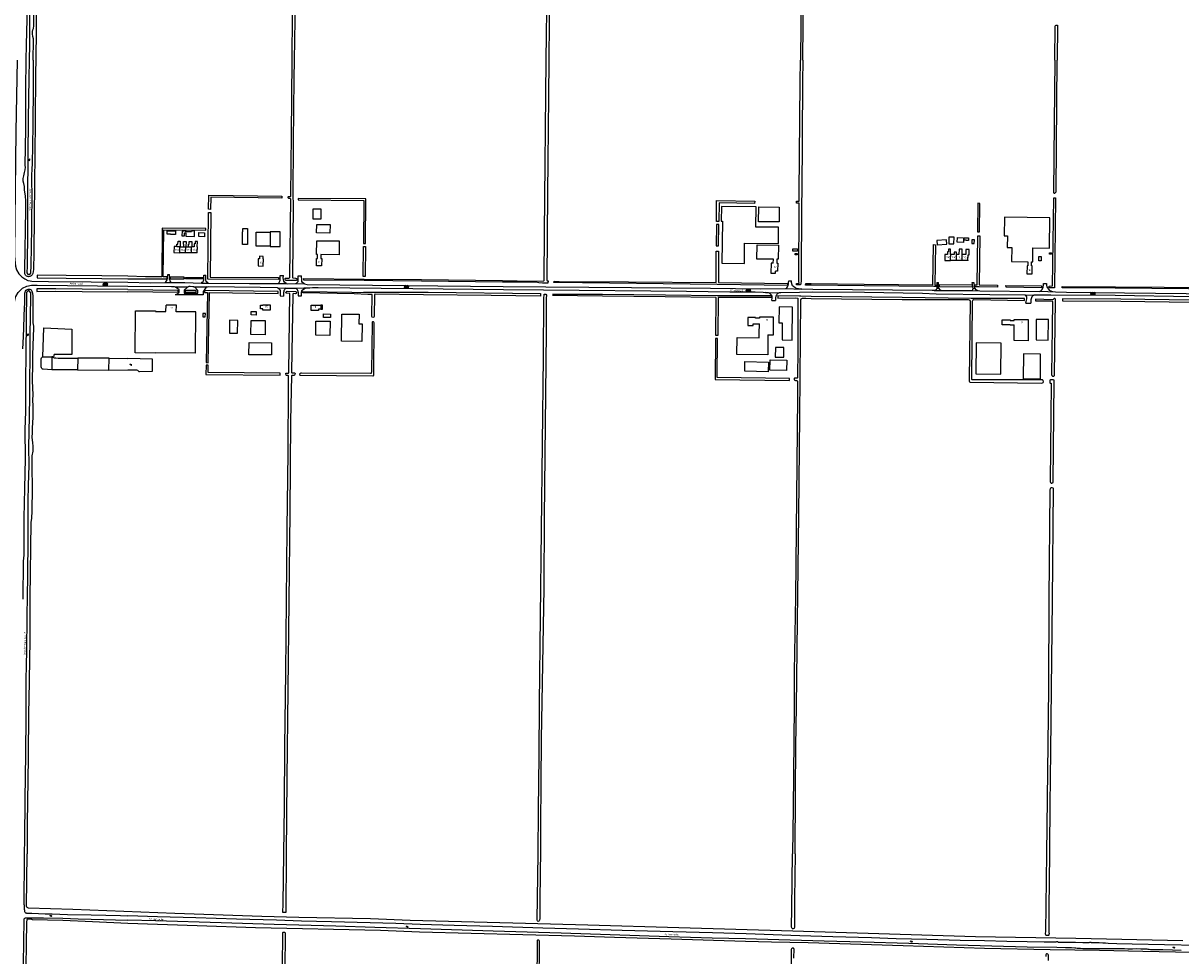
# Model space of a CAD drawing. Extents: x 168875 to 176000, y 513888 to 528000.
# Tile 72 of 106: x 169868 to 171326, y 523872 to 525047. Entities that reach past the tile are written whole.
import ezdxf

# ---------------------------------------------------------------- set-up
doc = ezdxf.new("R2010")
doc.units = 0
doc.header["$MEASUREMENT"] = 0
doc.linetypes.add('HIDDEN', pattern=[0.8, 0.5, -0.3])
doc.layers.get('0').update_dxf_attribs({"linetype": 'CONTINUOUS'})
for name, color, linetype in [('BIJGEBOUW', 12, 'CONTINUOUS'), ('DAKRAND', 10, 'CONTINUOUS'), ('HOOFDGEBOUW', 1, 'CONTINUOUS'), ('HUISNUMMER', 7, 'CONTINUOUS'), ('INSTEEK_SLOOT', 72, 'CONTINUOUS'), ('KANT_VERHARDING', 252, 'CONTINUOUS'), ('KANT_WATER', 140, 'CONTINUOUS'), ('OVERIGOPSTAL', 12, 'CONTINUOUS'), ('SEMANTIEK', 140, 'CONTINUOUS'), ('sluitlijn_verharding', 7, 'CONTINUOUS'), ('STRAATNAAM', 7, 'CONTINUOUS'), ('TUSSENMUUR', 12, 'HIDDEN'), ('WATERLOOPNAAM', 7, 'CONTINUOUS')]:
    doc.layers.add(name, color=color, linetype=linetype)
doc.styles.add('ISOCP', font='ISOCP.shx', dxfattribs={"height": 1.8})

# ---------------------------------------------------------------- blocks, each defined once
blk = doc.blocks.new('S05')
at = {"color": 0}
for p, q in [((0.1, 0.3), (0.4, 0.6)), ((0.1, -0.2), (0.4, 0.1)), ((0.4, 0.6), (0.7, 0.7)), ((0.4, 0.1), (0.7, 0.2)), ((0.7, 0.7), (1, 0.6)), ((0.7, 0.2), (1, 0.1)), ((1, 0.6), (1.3, 0.4)), ((1, 0.1), (1.4, -0.1)), ((1.3, 0.4), (1.7, 0.1)), ((1.7, 0.1), (2, 0)), ((2, 0), (2.3, 0.2)), ((2.3, 0.2), (2.6, 0.4)), ((1.4, -0.1), (1.7, -0.4)), ((1.7, -0.4), (2, -0.5)), ((2, -0.5), (2.3, -0.3)), ((2.3, -0.3), (2.6, -0.1))]:
    blk.add_line(p, q, dxfattribs=at)
blk = doc.blocks.new('S014')
at = {"color": 0}
for p, q in [((0, -0.8), (4.2, 1.7)), ((0, 0.6), (1.8, 1.7)), ((5.1, -1.5), (0, 1.4)), ((2.6, -1.5), (0, 0)), ((1.1, -1.5), (6.1, 1.4)), ((6.1, -0.8), (1.9, 1.7)), ((3.5, -1.5), (6.1, 0)), ((6.1, 0.7), (4.4, 1.7))]:
    blk.add_line(p, q, dxfattribs=at)

msp = doc.modelspace()

# ---------------------------------------------------------------- linework, layer by layer
at = {"layer": 'BIJGEBOUW'}
for points in [[(170818.91, 524769.048), (170819.13, 524789.398), (170790.732, 524789.705), (170791.005, 524814.953), (170747.288, 524815.426), (170747.089, 524797.097), (170748.389, 524797.083), (170747.815, 524744.016), (170776.094, 524743.71), (170776.373, 524769.509), (170818.91, 524769.048)], [(171139.394, 524763.487), (171160.331, 524763.209), (171160.891, 524801.245), (171103.694, 524802.09), (171103.406, 524778.594), (171107.418, 524778.535), (171107.202, 524763.956), (171112.705, 524763.876)], [(170089.205, 524777.595), (170089.27, 524782.674), (170096.35, 524782.583), (170096.284, 524777.504), (170089.205, 524777.595)], [(171033.644, 524768.678), (171039.994, 524768.602), (171040.093, 524776.901), (171033.744, 524776.977), (171033.644, 524768.678)], [(170812.566, 524744.213), (170809.666, 524744.247), (170809.516, 524731.608), (170815.466, 524731.538), (170815.496, 524734.055)], [(170269.408, 524680.098), (170290.915, 524679.737), (170290.774, 524667.638), (170294.914, 524667.589), (170294.656, 524645.541), (170269.008, 524645.84), (170269.408, 524680.098)], [(171110.884, 524666.361), (171115.835, 524666.326)], [(170805.768, 524653.869), (170805.471, 524628.571), (170766.724, 524629.026), (170766.975, 524650.424), (170794.838, 524650.097), (170794.901, 524655.442)]]:
    msp.add_lwpolyline(points, dxfattribs=at)
at = {"layer": 'DAKRAND'}
for points in [[(170243.2, 524812.4), (170232.6, 524812.4), (170232.6, 524800.1), (170243.2, 524800), (170243.2, 524812.4)], [(170820, 524814.9), (170819.8, 524796.1), (170794, 524796.4), (170794.2, 524815.2), (170820, 524814.9)], [(170060, 524785), (170059.9, 524780.3), (170053.5, 524780.3), (170053.5, 524780.6), (170049.2, 524780.7), (170049.2, 524785.1), (170060, 524785)], [(170083.8, 524784.9), (170080.2, 524784.9), (170080.1, 524783.6), (170073, 524783.7), (170073, 524785.2), (170070.9, 524785.2), (170070.9, 524784.7), (170068.1, 524784.7), (170068, 524778.5), (170071.3, 524778.5), (170071.3, 524782.2), (170073, 524782.2), (170072.9, 524778), (170083.7, 524777.8), (170083.8, 524784.9)], [(170150.6, 524787.7), (170150.5, 524783.7), (170150.3, 524767.6), (170144, 524767.7), (170144.3, 524783.8), (170144.6, 524783.8), (170144.7, 524787.7), (170150.6, 524787.7)], [(170179.098, 524765.445), (170179.096, 524765.065), (170191.6, 524765.1), (170191.7, 524783.5), (170179.198, 524783.589), (170179.196, 524783.284)], [(170254.5, 524792.7), (170254.3, 524782.1), (170237.5, 524782.3), (170237.6, 524792.9), (170254.5, 524792.7)], [(170061.586, 524765.021), (170061.7, 524768.2), (170062.9, 524768.2), (170063, 524771.7), (170065.9, 524771.7), (170065.9, 524764.966)], [(170070.285, 524764.91), (170070.4, 524767.9), (170070, 524768), (170070.1, 524771.5), (170073.1, 524771.5), (170072.995, 524764.875)], [(170076, 524764.836), (170076, 524768.1), (170077.2, 524768.1), (170077.2, 524771.5), (170080.3, 524771.4), (170080.193, 524764.783)], [(171031, 524768.1), (171030.6, 524773.4), (171018.4, 524772.6), (171018.7, 524767.2), (171031, 524768.1)], [(171058.3, 524776.1), (171058.2, 524772.8), (171055.3, 524772.9), (171055.3, 524773.1), (171052.9, 524773.1), (171052.9, 524776.2), (171058.3, 524776.1)], [(170843.1, 524762.4), (170843.1, 524759.1), (170837.1, 524759.2), (170837.1, 524762.4), (170843.1, 524762.4)], [(170161.2, 524683.3), (170161.2, 524678.8), (170155, 524678.9), (170155.1, 524683.3), (170161.2, 524683.3)], [(170242.838, 524686.32), (170242.837, 524686.209), (170245, 524686.2), (170245.1, 524691.2), (170242.876, 524691.2), (170242.876, 524691.14)], [(170255, 524680.1), (170254.9, 524675.7), (170246.3, 524675.8), (170246.3, 524680.2), (170255, 524680.1)], [(170836.6, 524688.8), (170819.9, 524689), (170819.7, 524669), (170823.8, 524668.9), (170823.5, 524647.6), (170836.1, 524647.4), (170836.6, 524688.8)], [(170138.4, 524672), (170128, 524672.2), (170127.8, 524656.2), (170138.1, 524656.1), (170138.4, 524672)], [(170825.9, 524638), (170815.3, 524638.1), (170815.1, 524625.7), (170825.8, 524625.6), (170825.9, 524638)], [(170829.5, 524622.1), (170829.3, 524609), (170808.1, 524609.3), (170808.4, 524622.4), (170829.5, 524622.1)], [(170806.5, 524619.5), (170806.2, 524607.3), (170776.5, 524608), (170776.8, 524620.3), (170806.5, 524619.5)]]:
    msp.add_lwpolyline(points, dxfattribs=at)
at = {"layer": 'HOOFDGEBOUW'}
for points in [[(170179.098, 524765.445), (170161.358, 524765.542), (170161.456, 524783.381), (170179.196, 524783.284)], [(170179.196, 524783.284), (170179.098, 524765.445)], [(170086.96, 524757.132), (170086.959, 524757.022), (170087.279, 524757.018), (170087.379, 524764.801), (170087.299, 524764.802), (170087.384, 524771.341), (170084.674, 524771.376), (170084.639, 524768.667), (170083.369, 524768.683), (170083.318, 524764.743), (170080.193, 524764.783)], [(170265.954, 524772.23), (170265.78, 524754.83), (170243.004, 524755.056), (170242.954, 524750.048), (170243.924, 524750.038), (170243.832, 524740.918), (170237.284, 524740.982), (170237.374, 524750.102), (170238.524, 524750.091), (170238.574, 524755.1), (170237.424, 524755.111), (170237.596, 524772.511), (170265.954, 524772.23)], [(170812.566, 524744.213), (170812.62, 524749.146), (170791.998, 524749.369), (170792.19, 524767.108), (170818.886, 524766.819), (170818.694, 524749.07), (170817.132, 524749.087), (170817.078, 524744.124), (170818.09, 524744.113), (170817.99, 524734.028), (170815.496, 524734.055)], [(170061.586, 524765.021), (170058.006, 524765.067), (170057.91, 524757.504), (170065.322, 524757.409)], [(170061.586, 524765.021), (170065.418, 524764.972)], [(170072.596, 524757.316), (170065.322, 524757.409)], [(170065.418, 524764.972), (170065.9, 524764.966)], [(170065.9, 524764.966), (170070.285, 524764.91)], [(170070.285, 524764.91), (170072.692, 524764.879)], [(170079.824, 524757.223), (170072.596, 524757.316)], [(170072.692, 524764.879), (170072.995, 524764.875)], [(170072.995, 524764.875), (170076, 524764.836)], [(170076, 524764.836), (170079.918, 524764.786)], [(170086.96, 524757.132), (170079.824, 524757.223)], [(170079.918, 524764.786), (170080.193, 524764.783)], [(170170.536, 524749.675), (170170.376, 524749.677), (170170.426, 524752.777), (170165.706, 524752.854), (170165.656, 524749.754), (170163.956, 524749.782), (170163.844, 524740.646), (170170.424, 524740.565), (170170.536, 524749.675)], [(171031.887, 524755.181), (171028.462, 524755.217), (171028.384, 524747.637), (171035.816, 524747.56)], [(171035.893, 524755.141), (171035.767, 524755.142), (171035.842, 524761.821), (171033.152, 524761.852), (171033.112, 524758.292), (171031.922, 524758.305), (171031.887, 524755.181)], [(171043.251, 524755.057), (171043.086, 524755.059), (171043.121, 524758.109), (171040.401, 524758.14), (171040.366, 524755.09), (171035.893, 524755.141)], [(171050.326, 524754.977), (171050.401, 524761.677), (171046.402, 524761.722), (171046.326, 524755.022), (171043.251, 524755.057)], [(171057.37, 524747.337), (171057.369, 524747.227), (171057.689, 524747.224), (171057.771, 524754.503), (171059.001, 524754.489), (171059.079, 524761.409), (171055.149, 524761.453), (171055.076, 524754.924), (171050.326, 524754.977)], [(171112.705, 524763.876), (171112.438, 524746.128), (171133.076, 524745.827), (171133, 524740.888), (171132.04, 524740.902), (171131.888, 524730.803), (171138.41, 524730.708), (171138.544, 524740.807), (171137.544, 524740.822), (171137.608, 524745.761), (171139.158, 524745.738), (171139.394, 524763.487)], [(171043.074, 524747.485), (171035.816, 524747.56)], [(171050.334, 524747.41), (171043.074, 524747.485)], [(171057.37, 524747.337), (171050.334, 524747.41)], [(170084.87, 524630.953), (170034.4, 524631.401), (170034.397, 524630.98), (170009.202, 524631.204), (170009.672, 524684.206), (170034.807, 524683.983), (170034.801, 524683.302), (170047.814, 524683.187), (170047.886, 524691.345)], [(170084.87, 524630.953), (170085.42, 524682.737), (170060.802, 524683.017), (170060.894, 524691.196), (170047.886, 524691.345)], [(170097.482, 524680.621), (170094.284, 524680.729), (170094.144, 524676.532), (170097.342, 524676.425), (170097.482, 524680.621)], [(170178.998, 524691.612), (170178.964, 524684.978), (170169.854, 524685.031), (170169.864, 524686.721), (170166.764, 524686.738), (170166.788, 524691.468), (170169.888, 524691.452), (170169.888, 524691.612), (170178.998, 524691.612)], [(170242.838, 524686.32), (170239.758, 524686.344), (170239.744, 524684.694), (170230.624, 524684.766), (170230.676, 524691.356), (170239.796, 524691.284), (170239.796, 524691.164), (170242.876, 524691.14)], [(170242.876, 524691.14), (170242.838, 524686.32)], [(170172.938, 524671.823), (170172.78, 524654.085), (170154.89, 524654.244), (170155.048, 524671.983), (170172.938, 524671.823)], [(170254.468, 524671.028), (170254.274, 524653.278), (170236.434, 524653.472), (170236.628, 524671.223), (170254.468, 524671.028)], [(170780.568, 524675.812), (170780.452, 524665.813), (170787.252, 524665.734), (170787.277, 524667.964), (170795.047, 524667.874)], [(170805.768, 524653.869), (170812.668, 524653.788), (170812.932, 524676.134), (170795.146, 524676.343), (170795.128, 524674.79), (170790.148, 524674.848), (170790.158, 524675.699), (170780.568, 524675.812)], [(170794.901, 524655.442), (170795.047, 524667.874)], [(171110.884, 524666.361), (171100.786, 524666.432), (171100.832, 524672.912), (171110.93, 524672.841), (171110.924, 524671.831), (171115.874, 524671.796), (171115.884, 524673.346), (171133.634, 524673.221), (171133.446, 524646.551), (171115.696, 524646.676), (171115.835, 524666.326)], [(171143.402, 524647.442), (171158.702, 524647.334), (171158.883, 524673.044), (171143.583, 524673.151), (171143.402, 524647.442)], [(170152.305, 524628.866), (170152.442, 524644.265), (170180.791, 524644.013), (170180.644, 524628.614), (170152.305, 524628.866)], [(171067.444, 524604.747), (171098.882, 524604.431), (171099.275, 524643.459), (171067.837, 524643.775), (171067.444, 524604.747)], [(171127.329, 524598.663), (171148.779, 524598.499), (171149.018, 524629.748), (171127.568, 524629.912), (171127.329, 524598.663)]]:
    msp.add_lwpolyline(points, dxfattribs=at)
at = {"layer": 'INSTEEK_SLOOT'}
for points in [[(170206.8, 525000), (170206.9, 525004.5), (170207.6, 525102.4), (170208.5, 525188.3), (170210, 525299.2), (170210.4, 525383.5), (170211.6, 525475.3), (170212.1, 525551.2), (170212.2, 525552.6), (170212.4, 525553.4), (170213.1, 525553.7), (170213.6, 525553.7), (170214, 525553.5), (170214.5, 525553), (170214.8, 525552), (170214.3, 525448.5), (170213.2, 525356.1), (170211.8, 525262.1), (170210.7, 525169.3), (170210.4, 525104.7), (170210, 525050.3), (170209.3, 525000)], [(170526.7, 525000), (170528, 525094.3), (170530.4, 525344.3), (170531.7, 525445.2), (170531.9, 525530.7), (170531.6, 525549.7), (170531.8, 525550.6), (170532, 525551.1), (170532.4, 525551.3), (170533.5, 525551.5), (170534, 525551.5), (170534.6, 525551.3), (170535, 525550.9), (170535.2, 525549.5), (170535.1, 525547.9), (170534.6, 525511.9), (170534, 525460.2), (170533.2, 525373.2), (170531.6, 525163.5), (170530.7, 525096.1), (170529.9, 525000)], [(170849.8, 524999.984), (170850.7, 525090.282), (170851.419, 525142.079), (170848.419, 525142.121), (170847.7, 525090.318), (170846.8, 525000.015)], [(169872, 525000), (169872.3, 525019), (169873.3, 525067.6)], [(169884.3, 525067.9), (169884.6, 525039.1), (169883.8, 525000)], [(171166.9, 525000), (171167.3, 525042.9), (171167.8, 525043.7), (171168.6, 525044.1), (171169.6, 525044.1), (171170.2, 525043.9), (171170.5, 525043.3), (171170.1, 525000)], [(169883.8, 525000), (169883.5, 524984.3), (169883, 524922.2), (169881.7, 524803.7), (169881.4, 524757), (169880.9, 524736.1), (169880.7, 524733.5), (169880.1, 524731.2), (169879.2, 524729.4), (169877.9, 524728.3), (169876.5, 524727.3), (169874.9, 524727), (169873.4, 524727.2), (169872.3, 524727.9), (169871.1, 524728.9), (169870.3, 524730.7), (169870, 524732.8), (169870, 524736.6), (169871.3, 524811.5), (169871.4, 524822.5), (169871, 524828.7), (169869.6, 524836.4), (169869.6, 524840.9), (169868.9, 524844.5), (169868.1, 524847.6), (169868.1, 524850.8), (169868.7, 524854.4), (169869.7, 524858.4), (169870.4, 524861.8), (169870.8, 524865), (169870.7, 524867.3), (169871.2, 524913.2), (169871.5, 524963.7), (169872, 525000)], [(170209.3, 525000), (170209, 524976.9), (170208.2, 524896.2), (170207.7, 524830), (170208, 524818), (170207.2, 524726.1), (170207.5, 524725.7), (170208, 524725.6), (170211.1, 524725.5), (170212.1, 524725), (170212.6, 524724.4), (170212.8, 524723.5), (170212.7, 524722.8), (170211.9, 524722.3), (170210.8, 524722.2), (170199, 524722.4), (170198.4, 524722.6), (170198.1, 524723.5), (170198.1, 524724.7), (170198.4, 524725.3), (170199.3, 524725.5), (170202.7, 524725.5), (170203.3, 524725.7), (170203.8, 524726.2), (170203.9, 524727.2), (170204.9, 524824.9), (170204.8, 524825.4), (170204.4, 524825.6), (170202.5, 524825.8), (170202, 524826), (170201.6, 524826.4), (170201.6, 524827.2), (170201.7, 524827.8), (170202.3, 524828.1), (170204.5, 524828), (170204.8, 524828.1), (170205.1, 524828.4), (170205.2, 524828.9), (170206, 524906.3), (170206.8, 525000)], [(170528.532, 524719.138), (170527.8, 524719.1), (170522.1, 524719.1), (170517.4, 524719.5), (170513.5, 524720.1), (170471.491, 524720.3), (170369.589, 524721.5), (170297.492, 524722.2), (170221.345, 524722.705), (170221.359, 524724.705), (170297.508, 524724.2), (170369.611, 524723.5), (170471.509, 524722.3), (170508.3, 524721.7), (170523.5, 524722.1), (170524, 524722.3), (170524.2, 524723), (170524.4, 524782.5), (170526.7, 525000)], [(170529.9, 525000), (170529.4, 524954), (170528.3, 524832.4), (170527.2, 524723.7), (170527.4, 524722.7), (170527.7, 524722.1), (170528.7, 524721.9), (170529.184, 524721.88), (170528.532, 524719.138)], [(170841.673, 524716.7), (170841.751, 524718.7), (170845.104, 524718.7), (170844.615, 524721.492), (170844.995, 524819.7), (170841.732, 524819.809), (170841.816, 524822.307), (170845.034, 524822.2), (170845.3, 524832.526), (170846.5, 524972.315), (170846.8, 525000.015)], [(170849.8, 524999.984), (170849.5, 524972.285), (170848.3, 524832.474), (170847.999, 524820.861), (170847.615, 524721.48), (170847.351, 524719.053), (170846.838, 524716.684)], [(171166.9, 525000), (171166.1, 524920.4), (171165.4, 524833.5), (171165.5, 524832.9), (171166.2, 524832.4), (171167.1, 524832.5), (171167.9, 524833), (171168.6, 524834.1), (171168.9, 524836.6), (171170.1, 525000)], [(170103.906, 524811.959), (170101.408, 524812.041), (170101.991, 524829.766), (170193.757, 524828.533), (170193.723, 524826.033), (170104.409, 524827.234), (170103.906, 524811.959)], [(170214.23, 524825.812), (170214.216, 524823.812), (170296.844, 524823.209), (170296.541, 524768.807), (170299.041, 524768.793), (170299.356, 524825.191), (170214.23, 524825.812)], [(171165.56, 524826.331), (171168.06, 524826.301), (171166.736, 524713.078), (171159.984, 524712.921), (171159.926, 524715.421), (171164.264, 524715.522), (171165.56, 524826.331)], [(170743.988, 524796.639), (170740.988, 524796.665), (170741.213, 524823.024), (170789.124, 524822.263), (170789.076, 524819.263), (170744.187, 524819.976), (170743.988, 524796.639)], [(171072.764, 524819.521), (171070.265, 524819.565), (171069.842, 524783.715), (171072.342, 524783.685), (171072.764, 524819.521)], [(170100.588, 524724.162), (170101.413, 524807.941), (170104.413, 524807.911), (170103.612, 524726.638), (170189.714, 524725.938), (170189.694, 524723.438), (170100.588, 524724.162)], [(169999.979, 524724.35), (170022.091, 524724.65), (170043.465, 524724.55), (170049.247, 524724.304), (170049.353, 524726.802), (170044.512, 524727.008), (170045.09, 524786.194), (170097.877, 524785.9), (170097.889, 524787.9), (170043.11, 524788.206), (170042.512, 524727.055), (170022.109, 524727.15), (170000.021, 524727.85)], [(170740.689, 524766.138), (170743.689, 524766.09), (170744.117, 524792.918), (170741.117, 524792.966), (170740.689, 524766.138)], [(170853.17, 524716.551), (170853.413, 524718.547), (170860.416, 524718.4), (170927.111, 524717.6), (171013.466, 524716.811), (171014.271, 524767.52), (171016.77, 524767.48), (171015.965, 524716.718), (171017.657, 524716.605), (171017.523, 524714.609), (171014.659, 524714.8), (170927.089, 524715.6), (170860.384, 524716.4), (170853.17, 524716.551)], [(171066.3, 524714.25), (171066.3, 524716.75), (171069.362, 524716.75), (171069.966, 524778.512), (171072.466, 524778.488), (171071.862, 524716.732), (171094.866, 524716.405), (171094.74, 524713.919)], [(170298.837, 524727.338), (170296.337, 524727.352), (170296.559, 524765.11), (170299.059, 524765.096), (170298.837, 524727.338)], [(170536.395, 524719.653), (170536.768, 524721.564), (170543.1, 524721.3), (170630.111, 524720.8), (170740.506, 524719.863), (170740.706, 524759.508), (170743.706, 524759.492), (170743.506, 524719.827), (170830.347, 524718.496), (170830.309, 524715.996), (170741.981, 524717.35), (170538.2, 524720), (170536.395, 524719.653)], [(170000.021, 524727.85), (169967.218, 524728.25), (169922.22, 524728.65), (169885.533, 524729.166), (169885.483, 524725.666), (169922.18, 524725.15), (169967.182, 524724.75), (169999.979, 524724.35)], [(170053.107, 524726.611), (170053.093, 524724.611), (170070.593, 524724.493), (170070.607, 524726.493), (170053.107, 524726.611)], [(170072.59, 524724.307), (170072.61, 524726.307), (170094.51, 524726.089), (170094.49, 524724.089), (170072.59, 524724.307)], [(169870.1, 524694.8), (169870.1, 524706.2), (169870.8, 524709.1), (169871.7, 524710.3), (169872.9, 524711.2), (169874.2, 524711.5), (169876.3, 524711.3), (169878.1, 524710.4), (169879.1, 524708.8), (169879.9, 524706.5), (169880.1, 524702.5), (169880.2, 524669.2), (169880.9, 524665), (169881.2, 524661.9), (169880.8, 524652.1), (169879.6, 524628.3), (169879.8, 524617.2), (169879.5, 524595.9), (169880.1, 524578.5), (169879.9, 524572.1), (169880.3, 524563.9), (169880.1, 524550.2), (169879.8, 524543.2), (169879.4, 524536.8), (169879.2, 524531), (169879.1, 524524.7), (169879.7, 524518.5), (169880.1, 524513.1), (169880, 524507.3), (169879.1, 524501.7), (169878.8, 524495.2), (169878.8, 524484.5), (169879, 524477.5), (169879.5, 524470.8), (169879.4, 524460.9), (169878.9, 524431.6), (169878.4, 524422.9), (169877.6, 524417.4), (169876.3, 524322.8), (169876.3, 524269.8), (169875.1, 524193.7), (169874.7, 524179.2), (169874.2, 524121.4), (169873.1, 524037.9), (169872.9, 524000)], [(170000.012, 524710.9), (169942.216, 524711.4), (169909.106, 524711.8), (169885.36, 524711.695), (169885.374, 524708.695), (169909.094, 524708.8), (169942.184, 524708.4), (169999.987, 524707.9)], [(170000.012, 524710.9), (170062.719, 524710.286), (170062.687, 524707.286), (169999.987, 524707.9)], [(170072.018, 524709.816), (170071.982, 524707.816), (170085.867, 524707.57), (170085.903, 524709.57), (170072.018, 524709.816)], [(170096.372, 524709.913), (170096.338, 524707.413), (170100.224, 524707.359), (170098.53, 524618.884), (170101.03, 524618.836), (170102.724, 524707.325), (170188.983, 524706.131), (170189.017, 524708.631), (170096.372, 524709.913)], [(170196.1, 524000), (170197, 524059.9), (170197.7, 524135.7), (170198.9, 524228.7), (170200.6, 524409.8), (170201.6, 524505.4), (170202.3, 524590.9), (170202.2, 524601.7), (170202.1, 524602.4), (170201.7, 524602.6), (170200.4, 524602.6), (170199.8, 524602.8), (170199.1, 524603.3), (170198.6, 524604.8), (170198.7, 524605.5), (170199.4, 524605.8), (170202.2, 524605.8), (170202.5, 524606.3), (170204, 524705.8), (170203.7, 524706), (170200.2, 524706.2), (170199.4, 524706.4), (170198.9, 524707), (170199, 524707.9), (170199.5, 524708.5), (170200.5, 524708.8), (170211.4, 524708.5), (170211.9, 524708.2), (170212.2, 524707.1), (170211.9, 524706.1), (170211.1, 524705.7), (170208.3, 524705.8), (170207.7, 524705.7), (170207.4, 524705.3), (170205.9, 524607.1), (170206, 524606.4), (170206.4, 524606.1), (170209.6, 524606.1), (170210.1, 524605.9), (170210.3, 524604.9), (170209.5, 524603.2), (170209, 524602.8), (170206.3, 524602.7), (170205.9, 524602.4), (170204.8, 524545.4), (170203.7, 524430), (170200, 524095.1), (170199.2, 524000)], [(170519.36, 524702.633), (170457.2, 524703.3), (170371.9, 524704.5), (170311.4, 524705.2), (170310.8, 524705), (170310.6, 524704.5), (170310, 524676.9), (170309.5, 524676.1), (170308.4, 524675.8), (170307.6, 524676.1), (170307, 524676.8), (170307.5, 524704.8), (170307.1, 524704.9), (170301.8, 524704.9), (170284.7, 524705.6), (170220.069, 524706.642), (170220.093, 524708.642), (170281.7, 524707.5), (170288.8, 524707.4), (170296.6, 524707.5), (170307.3, 524707.8), (170378, 524707.7), (170519.359, 524705.813), (170519.36, 524702.633)], [(170846.838, 524716.684), (170846.079, 524716.7), (170841.673, 524716.7)], [(171021.896, 524714.204), (171021.904, 524717.204), (171062.765, 524717.096), (171062.757, 524714.096), (171021.896, 524714.204)], [(171094.74, 524713.919), (171071.838, 524714.25), (171066.3, 524714.25)], [(171105.676, 524713.761), (171105.485, 524716.254), (171150.106, 524715.619), (171150.07, 524713.119), (171105.676, 524713.761)], [(171427.69, 524711), (171243.193, 524712.5), (171176.151, 524712.906), (171176.163, 524714.906), (171243.207, 524714.5), (171427.71, 524713)], [(169867.6, 524636.2), (169868.2, 524643.4), (169868.9, 524661.3), (169869.4, 524678.8), (169869.8, 524686.7), (169870.1, 524694.8)], [(170516.4, 524000), (170516.9, 524055.7), (170517.7, 524123.4), (170518.3, 524189.7), (170523.1, 524626.3), (170523.785, 524699.969), (170523.909, 524704.157), (170524.053, 524705.024), (170526.075, 524705.024), (170526.87, 524704.085), (170526.694, 524699.894)], [(170526.694, 524699.894), (170526.6, 524657.6), (170524.2, 524423.9), (170523.5, 524334.6), (170521, 524191.2), (170520.4, 524145.1), (170519.8, 524089.2), (170519.4, 524036.4), (170519.3, 524000)], [(170534.452, 524705.002), (170597.61, 524705.05), (170676.613, 524704.35), (170741.802, 524703.55), (170810.404, 524703.446), (170810.4, 524700.946), (170743.037, 524701.048), (170742.536, 524653.033), (170740.036, 524653.059), (170740.537, 524701.065), (170676.587, 524701.85), (170597.59, 524702.55), (170534.455, 524703.47)], [(170839.9, 524000), (170840.7, 524077.8), (170841, 524135.8), (170841.9, 524185.9), (170842.9, 524293.6), (170844.9, 524427.3), (170845.8, 524551.9), (170847.4, 524697.9), (170847.7, 524699.3), (170848.3, 524699.8), (170849.3, 524700.1), (170853.3, 524700.3), (170860.285, 524699.65), (170974.786, 524698.45), (171057.9, 524698.3), (171059.3, 524698), (171060.2, 524697.4), (171060.4, 524696.4), (171059.2, 524597.2), (171059.3, 524595.4), (171059.6, 524594.7), (171060.3, 524594.4), (171149.7, 524593.2), (171151.3, 524593.4), (171152.3, 524594), (171152.6, 524594.7), (171152.3, 524596.3), (171151.7, 524597.1), (171150.9, 524597.2), (171063.1, 524597.4), (171062.6, 524597.7), (171062.5, 524598), (171063.4, 524696.2), (171063.6, 524697.3), (171064.1, 524697.9), (171064.9, 524698.3), (171128.794, 524697.047), (171128.806, 524699.547), (171061.611, 524699.85), (170974.814, 524700.95), (170860.315, 524702.15), (170847.218, 524702.422), (170845.726, 524702.6), (170818.343, 524703.072), (170818.291, 524700.072), (170840.7, 524700.5), (170843.3, 524700.3), (170843.6, 524699.8), (170843.3, 524635.5), (170843, 524600)], [(171162.5, 524696.8), (171163.7, 524696.4), (171163.9, 524696), (171163.7, 524662.6), (171163, 524604.1), (171163.2, 524602.6), (171163.9, 524601.9), (171164.6, 524601.7), (171165.6, 524601.8), (171166.4, 524602.7), (171166.5, 524604), (171167.8, 524696.9), (171167.9, 524698.4), (171167.8, 524699), (171167.1, 524699.5), (171166.2, 524699.5), (171165.4, 524698.9), (171164.9, 524698.3), (171164.2, 524698), (171163.5, 524697.9), (171142.647, 524698.629), (171142.601, 524696.629), (171162.5, 524696.8)], [(171341.414, 524697.65), (171250.112, 524698.95), (171176.507, 524699.357), (171176.493, 524696.857), (171250.088, 524696.45), (171341.386, 524695.15)], [(170309.8, 524669), (170309.6, 524669.8), (170309.1, 524670.2), (170308, 524670.1), (170307.5, 524669.8), (170307.4, 524669.2), (170306.5, 524606.7), (170306.4, 524605.9), (170306, 524605.4), (170305.2, 524605.2), (170218.6, 524605.6), (170217.7, 524605.5), (170216.9, 524605.3), (170216.4, 524604.9), (170216.1, 524604.3), (170216.2, 524603.3), (170216.6, 524603), (170217, 524602.9), (170308.2, 524602.2), (170308.9, 524602.3), (170309.4, 524602.7), (170309.5, 524603.4), (170309.8, 524669)], [(170742.462, 524649.372), (170739.962, 524649.392), (170739.54, 524597.665), (170833.002, 524596.522), (170833.032, 524599.022), (170742.06, 524600.135), (170742.462, 524649.372)], [(170100.961, 524615.601), (170098.461, 524615.651), (170098.225, 524603.86), (170191.677, 524603.136), (170191.697, 524605.636), (170100.775, 524606.34), (170100.961, 524615.601)], [(170843, 524600), (170842.9, 524599.6), (170842.6, 524599.4), (170840.2, 524599.4), (170839.4, 524599.3), (170839, 524599), (170838.9, 524598.2), (170839, 524597.2), (170839.5, 524596.6), (170840.7, 524596.3), (170842.3, 524596.3), (170842.8, 524596), (170842.9, 524595.4), (170842.9, 524575.3), (170840.3, 524323.8), (170839, 524230), (170838.9, 524185.9), (170837.6, 524057.7), (170836.9, 524000)], [(171166.3, 524596.2), (171166.1, 524596.8), (171165, 524597.2), (171163.3, 524597.3), (171161.6, 524597.2), (171160.9, 524596.8), (171160.6, 524596), (171160.9, 524593.5), (171161.3, 524593.2), (171162, 524593.2), (171162.4, 524592.9), (171162.6, 524592.5), (171161.2, 524469.2), (171161.5, 524468), (171162.3, 524467.1), (171163.3, 524467), (171164.3, 524467.3), (171165, 524467.9), (171165.1, 524468.7), (171166.2, 524595.2), (171166.3, 524596.2)], [(171157.1, 524000), (171158.5, 524138.6), (171159.3, 524208.6), (171160.1, 524321.3), (171161.3, 524458.3), (171161.5, 524460.3), (171161.8, 524461.3), (171162.4, 524461.7), (171163.3, 524461.7), (171164.6, 524461.3), (171165, 524460.8), (171163.7, 524318.8), (171162.3, 524208.3), (171161.4, 524129), (171160.9, 524061.9), (171160.3, 524005.9), (171160.3, 524000)], [(169872.336, 523933.973), (169872.9, 524000)], [(170199.2, 524000), (170198.6, 523926.1), (170194.9, 523926.2), (170195.3, 523937), (170196.1, 524000)], [(170519.3, 524000), (170519.2, 523979.4), (170518.6, 523936.2), (170518.5, 523917.8), (170518.3, 523917.1), (170518.3, 523916.7), (170517.8, 523915.6), (170517.4, 523915.3), (170516.6, 523915.1), (170516, 523915.2), (170515.5, 523915.8), (170515.4, 523916.4), (170516.4, 524000)], [(170839.9, 524000), (170839.4, 523943.1), (170839.2, 523911.1), (170839.3, 523907.7), (170838.9, 523906.3), (170838.4, 523905.9), (170837.7, 523905.7), (170836.8, 523905.8), (170836.1, 523906.2), (170835.8, 523906.8), (170835.6, 523907.7), (170835.8, 523931.6), (170836.9, 524000)], [(171160.3, 524000), (171159.6, 523931.8), (171159.5, 523911.2), (171159.6, 523901), (171159.7, 523900.4), (171159.7, 523899.4), (171159.6, 523899.1), (171159.6, 523898.5), (171159.4, 523897.7), (171159.2, 523897.4), (171158.9, 523897.3), (171158.6, 523897.4), (171156.7, 523897.4), (171155.9, 523897.7), (171155.7, 523898), (171155.4, 523899), (171155.4, 523900.2), (171155.6, 523902), (171157.1, 524000)], [(169872.336, 523933.973), (169872.611, 523933.145), (169873.376, 523932.361), (169874.192, 523932.121), (169930.703, 523930.471), (170059.14, 523925.408), (170168.466, 523921.798), (170215.06, 523920.593), (170305.501, 523918.612), (170355.395, 523916.631), (170500.401, 523912.677), (170578.965, 523910.526), (170693.732, 523907.429), (170837.221, 523903.214), (171067.253, 523896.164), (171193.546, 523893.757), (171328.341, 523890.832)], [(169878.605, 523917.656), (169873.8, 523917.7), (169872.9, 523917.6), (169872.6, 523917.2), (169872.5, 523916.7), (169872.4, 523914.5), (169872.3, 523914.2), (169871.1, 523830)], [(169878.605, 523917.656), (169879.307, 523917.635)], [(169879.307, 523917.635), (169917.9, 523916.5), (169955.4, 523915), (170000, 523912.9)], [(170000, 523912.9), (170087.1, 523909.9), (170160.6, 523907.5), (170317.8, 523903.8), (170367, 523901.7), (170562.2, 523896.7), (170612.6, 523895.2), (170683.8, 523893.3), (170777.6, 523890.2), (170810.2, 523889.5), (170856.6, 523888.3), (170975.9, 523884.5), (171078.4, 523881.5), (171161, 523879.8), (171223.1, 523878.9), (171278, 523877.5), (171442.3, 523874.1)], [(170186.6, 523226.8), (170186, 523227.3), (170185.8, 523228.1), (170185.8, 523229.3), (170185.9, 523229.8), (170186.2, 523230.1), (170186.9, 523230.3), (170188.5, 523230.3), (170188.9, 523230.5), (170189.7, 523318.9), (170190.8, 523426.1), (170191.5, 523516.6), (170192.1, 523577.4), (170192.6, 523618.1), (170192.9, 523671.7), (170193.5, 523731.7), (170194.6, 523857.3), (170194.9, 523900.2)], [(170194.9, 523900.2), (170195, 523901), (170195.5, 523901.3), (170196.1, 523901.5), (170197, 523901.5), (170197.6, 523901.2), (170198, 523900.7), (170198.1, 523900.4), (170198.1, 523894.8), (170197.5, 523859.5)], [(170517.1, 523725.6), (170518.3, 523889.5), (170518.2, 523890.3), (170517.8, 523891.2), (170517.5, 523891.4), (170516.7, 523891.6), (170516.2, 523891.6), (170515.6, 523891.3), (170515.2, 523891), (170515.1, 523890.6), (170515, 523836.6)], [(170829.7, 523219.5), (170829, 523219.7), (170827.6, 523219.7), (170826.9, 523220), (170826.4, 523220.1), (170826.3, 523220.4), (170826.3, 523221), (170827.2, 523221.7), (170828.1, 523221.9), (170829.6, 523221.9), (170830.1, 523222.6), (170830.2, 523223.5), (170831.6, 523417.7), (170833, 523522.1), (170833.6, 523608), (170834.4, 523677), (170835.1, 523767.5), (170835.5, 523839.1), (170835.6, 523876.7), (170835.5, 523877.6), (170835.5, 523880), (170835.7, 523881), (170836.1, 523881.6)], [(170836.1, 523881.6), (170836.5, 523881.8), (170837.2, 523881.8), (170837.6, 523881.7), (170838, 523881.3), (170838, 523881.1), (170838.2, 523880.6), (170838.1, 523868.9)], [(171159, 523866), (171159, 523872.5), (171158.8, 523873.4), (171158.3, 523873.8), (171157.5, 523874), (171156.6, 523874), (171156.2, 523873.7), (171155.8, 523872.9), (171155.9, 523872.3), (171155.8, 523871)]]:
    msp.add_lwpolyline(points, dxfattribs=at)
at = {"layer": 'KANT_VERHARDING'}
for points in [[(169860.3, 525000), (169859, 524910.1), (169857.6, 524799.4), (169857.2, 524753.8), (169857.4, 524748.7), (169858.2, 524740.2), (169859.8, 524735.9), (169862.7, 524730.8), (169866.2, 524727.1), (169870, 524724.4), (169873.8, 524722.4), (169876.9, 524721.8), (169878.8, 524721.6), (169900, 524721.1), (169953.7, 524720.5), (170000, 524720.1)], [(170047.2, 524719.7), (170049.2, 524723.2), (170049.7, 524724.7), (170049.9, 524726.2), (170049.976, 524729.781)], [(170054.4, 524719.9), (170053.1, 524721.9), (170052.4, 524723.8), (170052.1, 524725.6), (170052.134, 524729.841)], [(170092.4, 524719.2), (170093.6, 524720.1), (170094.6, 524721.1), (170095.2, 524722.1), (170095.4, 524723.3), (170095.5, 524724.8), (170095.53, 524729.2)], [(170101.1, 524719.2), (170098.6, 524721.3), (170098.1, 524722.7), (170097.9, 524723.7), (170097.841, 524729.2)], [(170188.7, 524718.5), (170189.5, 524719), (170190.4, 524719.9), (170191.2, 524721.4), (170191.7, 524722.8), (170191.8, 524726.3), (170191.42, 524728.5)], [(170199, 524718.5), (170197, 524720.2), (170196.2, 524721.6), (170195.7, 524723.5), (170195.4, 524725.7), (170195.633, 524728.5)], [(170211.1, 524718.4), (170211.9, 524718.7), (170212.8, 524719.3), (170214.1, 524721.3), (170214.3, 524722.5), (170214.314, 524728.372)], [(170222.2, 524718.3), (170221, 524719), (170219.9, 524719.9), (170219, 524721.2), (170218.7, 524722.7), (170218.673, 524728.333)], [(169848.4, 524000), (169849.8, 524117), (169850.5, 524192.5), (169853.4, 524419), (169853.8, 524439.8), (169854.3, 524447.5), (169854.7, 524459.2), (169855, 524476.6), (169854.6, 524491.4), (169854.5, 524503.3), (169856.1, 524656.2), (169856.9, 524694.1), (169857.4, 524697), (169858.9, 524702), (169861.8, 524707.2), (169867.3, 524712.7), (169872.8, 524715.3), (169878.6, 524716.6), (169885.5, 524716.4), (170000, 524715.4)], [(170000, 524720.1), (170028.1, 524719.6), (170047.2, 524719.7)], [(170000, 524715.4), (170054.6, 524715), (170058, 524714.8), (170059.3, 524714.5), (170059.707, 524714.297)], [(170047.2, 524719.7), (170054.4, 524719.9)], [(170054.4, 524719.9), (170071.5, 524719.7), (170092.4, 524719.2)], [(170059.707, 524714.297), (170060.3, 524714), (170063.5, 524711.7), (170064, 524710.9), (170064.1, 524709.4), (170064.1, 524707.7), (170063.2, 524706.2), (170061.8, 524705.3), (170059.3, 524704.3)], [(170059.707, 524714.297), (170075.6, 524714.5)], [(170075.6, 524714.5), (170074.8, 524714.1), (170070.8, 524710.2), (170070.7, 524706.6), (170088.1, 524706.4), (170088.1, 524709.9), (170084.2, 524713.8), (170082.8, 524714.3)], [(170082.8, 524714.3), (170081.5, 524714.5), (170078.1, 524714.7), (170076.5, 524714.7), (170075.6, 524714.5)], [(170082.8, 524714.3), (170099.1, 524714.2)], [(170092.4, 524719.2), (170101.1, 524719.2)], [(170099.1, 524714.2), (170098.5, 524713.8), (170094.9, 524709.1), (170094.7, 524708.4), (170094.5, 524707.2), (170094.465, 524704.228)], [(170099.1, 524714.2), (170100.1, 524714.4), (170101.8, 524714.6), (170166.4, 524713.9), (170187.9, 524713.4), (170188.3, 524713.3), (170188.7, 524713)], [(170101.1, 524719.2), (170153.1, 524718.6), (170188.7, 524718.5)], [(170188.7, 524718.5), (170199, 524718.5)], [(170188.7, 524713), (170198.9, 524712.6)], [(170188.7, 524713), (170189.5, 524712.4), (170190.8, 524711), (170191.6, 524709.7), (170191.8, 524708.2), (170191.669, 524702.876)], [(170198.9, 524712.6), (170198.1, 524712.1), (170197.3, 524711.2), (170196.4, 524709.9), (170196.1, 524708.7), (170196, 524707.2), (170195.909, 524702.71)], [(170198.9, 524712.6), (170199.8, 524712.8), (170210.6, 524712.9)], [(170199, 524718.5), (170200.4, 524718.1), (170211.1, 524718.4)], [(170210.6, 524712.9), (170211.4, 524712.6), (170212.5, 524711.9), (170213.1, 524711.1), (170213.5, 524710), (170214.1, 524707.4), (170214.2, 524706), (170214.147, 524702.979)], [(170211.1, 524718.4), (170222.2, 524718.3)], [(170218.38, 524703.076), (170218.3, 524707), (170218.7, 524709.6), (170219.2, 524710.3), (170222.1, 524712.3), (170223.5, 524712.7), (170229, 524713.2), (170232.5, 524713.4)], [(170222.2, 524718.3), (170225.5, 524717.3), (170472.6, 524714.9), (170634, 524713.6), (170733.4, 524712.5), (170796.6, 524711.9), (170827.8, 524712.1)], [(170232.5, 524713.4), (170239.4, 524713.4), (170358.5, 524712.1), (170473, 524711.1), (170523.2, 524710.8), (170703.4, 524709), (170757.7, 524708.2), (170789.8, 524707.9), (170799.8, 524707.6), (170802.8, 524707.4)], [(170827.8, 524712.1), (170828.7, 524712.4), (170829.4, 524713), (170830.4, 524714.4), (170831.1, 524715.9), (170831.5, 524717.7), (170831.8, 524719.7), (170831.989, 524721.964)], [(170848.5, 524711.4), (170844.2, 524711.8), (170841.4, 524712.4), (170840.2, 524713), (170837.9, 524714.7), (170836.9, 524715.8), (170836.1, 524717), (170835.6, 524720), (170835.6, 524721.842)], [(171015.2, 524709.9), (171012.7, 524709.8), (170862.3, 524711.2), (170848.5, 524711.4)], [(171018.4, 524712.9), (171018.4, 524712.2), (171018.1, 524711.3), (171017.6, 524710.6), (171016.5, 524710.2), (171015.2, 524709.9)], [(171018.564, 524719.9), (171018.4, 524712.9)], [(171018.4, 524712.9), (171020.8, 524712.9)], [(171020.8, 524712.9), (171020.6, 524713.9), (171020.664, 524719.9)], [(171020.8, 524712.9), (171021.1, 524712.1), (171021.9, 524711.2), (171022.7, 524710.5), (171024.5, 524709.9)], [(171024.5, 524709.9), (171061.4, 524709.7), (171062.2, 524709.8)], [(171062.2, 524709.8), (171063.2, 524710.3), (171063.7, 524711.1), (171064.2, 524712.2)], [(171064.2, 524712.2), (171062.731, 524719.789)], [(171066.3, 524712.2), (171064.2, 524712.2)], [(171064.906, 524719.726), (171065.6, 524715.3), (171066.3, 524712.2)], [(171066.3, 524712.2), (171067.2, 524710.9), (171068.5, 524710.4), (171069.9, 524709.7), (171072.5, 524709.5)], [(171072.5, 524709.5), (171147.9, 524708.7), (171148.5, 524708.8)], [(171148.5, 524708.8), (171149.7, 524709.6), (171150.6, 524710.5), (171152.2, 524713.7), (171152.6, 524717), (171152.67, 524718.616)], [(171156.511, 524718.437), (171156.6, 524716.2), (171157, 524714.5), (171157.7, 524713.1), (171158.9, 524711.4), (171160.1, 524710.2), (171164, 524708.5), (171167.8, 524707.9)], [(170810.673, 524697.231), (170811.1, 524700.4), (170811, 524702), (170810.6, 524703.4), (170809.8, 524704.5), (170808.8, 524705.4), (170807.7, 524706.2), (170806.3, 524706.7), (170802.8, 524707.4)], [(170821.7, 524707), (170819.8, 524706.8), (170817.3, 524705.4), (170816.4, 524704), (170815.8, 524702.5), (170815.5, 524701.1), (170815.4, 524699.6), (170815.507, 524697.129)], [(171129.7, 524703.7), (171085.3, 524704.4), (171017.7, 524705.2), (171000.6, 524705.8), (170927.4, 524707.1), (170861.4, 524707.5), (170845.4, 524707.4), (170821.7, 524707)], [(171129.7, 524703.7), (171141.2, 524704.1)], [(171130.434, 524693.719), (171131.1, 524695.9), (171131.7, 524699.2), (171131.7, 524701), (171131.6, 524701.9), (171130.8, 524702.9), (171129.7, 524703.7)], [(171141.2, 524704.1), (171140, 524703.6), (171138.9, 524702.7), (171138.1, 524701.6), (171137.6, 524700.6), (171137, 524698.2), (171136.6, 524694.8), (171136.633, 524693.935)], [(171141.2, 524704.1), (171161.8, 524704.1), (171243.1, 524703.7), (171340.9, 524702.4), (171433, 524701.5), (171508.9, 524700.2), (171528.4, 524699.7)], [(171167.8, 524707.9), (171181.9, 524707.7), (171254.9, 524707), (171448.9, 524704.8), (171476, 524704.6), (171484.7, 524705), (171491.3, 524705.1)]]:
    msp.add_lwpolyline(points, dxfattribs=at)
at = {"layer": 'KANT_WATER'}
for points in [[(169875.9, 525000), (169876.3, 525019.6), (169876.5, 525068.3)], [(169880.8, 525000), (169881.2, 525025), (169880.9, 525026.9), (169880.2, 525029.6), (169879.6, 525033.2), (169879.7, 525035.8), (169880.3, 525038), (169881.2, 525039.8), (169881.4, 525043), (169881.5, 525068.3)], [(169880.8, 525000), (169880.8, 524998.7), (169880.6, 524966.9), (169880, 524917.4), (169879.3, 524868.7), (169879.1, 524863.5), (169878.5, 524854.3), (169878.4, 524845.7), (169878.7, 524841.2), (169878.9, 524837.1), (169878.4, 524788.3), (169877.8, 524741.1), (169877.4, 524731.6), (169875.4, 524729.5), (169874.6, 524729.4), (169873, 524732.1), (169873.3, 524740.3), (169873.9, 524784.3), (169874.1, 524827.8), (169874.2, 524879.2), (169874.8, 524925.9), (169875.5, 524977.3), (169875.9, 525000)], [(169869.9, 524000), (169870, 524018.7), (169870.4, 524068.6), (169871.2, 524126.1), (169871.6, 524172.8), (169871.8, 524194.2), (169871.7, 524208.2), (169872, 524218.7), (169872.4, 524238.7), (169872.6, 524255), (169873.2, 524299.5), (169873.7, 524350.1), (169874.3, 524397.4), (169874.5, 524425.2), (169874.3, 524444.8), (169874.8, 524464.3), (169875.4, 524489.6), (169875.3, 524512.6), (169876, 524551.6), (169876.3, 524576.2), (169876.6, 524594.3), (169876.9, 524628), (169877, 524651), (169877, 524657.9), (169877.4, 524672.7), (169877.7, 524706.8), (169875.7, 524709.2), (169874.5, 524709.3), (169872.4, 524707.3), (169872, 524670.5), (169871.3, 524631), (169870.9, 524595.4), (169870.8, 524557.5), (169870.3, 524534.8), (169870.4, 524498), (169869.6, 524460.5), (169868.8, 524423.4), (169868.7, 524376.3), (169868.2, 524368.9), (169867.8, 524321)], [(169892.9, 524626.1), (169894, 524662.6), (169929.1, 524660.9), (169929.3, 524629.1), (169925, 524629.2), (169911.3, 524629.3), (169907, 524629.2), (169906.3, 524626.2), (169904.3, 524626.2)], [(169904, 524609.9), (169893.3, 524610.5), (169892.4, 524610.7), (169891.6, 524611.5), (169891.2, 524612.3), (169890.8, 524613.6), (169890.8, 524623.8), (169891, 524625), (169891.9, 524625.7), (169892.9, 524626.1)], [(169892.9, 524626.1), (169904.3, 524626.2)], [(169904.3, 524626.2), (169904, 524609.9)], [(169904.3, 524626.2), (169906.9, 524625.1), (169909.1, 524624.8), (169912, 524624.6), (169937, 524624.5)], [(169937, 524624.5), (169936.3, 524609.9)], [(169976.5, 524624.6), (169937, 524624.5)], [(169975.8, 524609.5), (169976.5, 524624.6)], [(169976.5, 524624.6), (170000, 524623.9)], [(170000, 524609.8), (170010.9, 524609.9), (170012.1, 524609.6), (170013.6, 524607.8), (170014.4, 524607.6), (170030.7, 524608.2), (170030.7, 524623.1), (170000, 524623.9)], [(169936.3, 524609.9), (169904, 524609.9)], [(169936.3, 524609.9), (169975.8, 524609.5)], [(169975.8, 524609.5), (170000, 524609.8)], [(169869.297, 523935.789), (169869.2, 523950.3), (169869.8, 523982.3), (169869.9, 524000)], [(169869.297, 523935.789), (169869.4, 523932.6), (169869.4, 523930.3), (169869.5, 523929), (169869.6, 523928.2), (169869.7, 523927.6), (169870, 523927.2), (169870.1, 523926.9), (169870.5, 523926.4), (169870.9, 523926.1), (169871.1, 523925.9), (169871.9, 523925.7), (169872.4, 523925.6), (169873.1, 523925.6), (169874.5, 523925.5), (169878.748, 523925.403)], [(169878.748, 523925.403), (169887.2, 523925), (169895.9, 523924.7), (169904.5, 523924.4), (169923.8, 523923.9), (169953.7, 523923.2), (169990.6, 523922.3), (170000, 523922)], [(170136.6, 523918), (170085.3, 523919.5), (170037, 523920.9), (170000, 523922)], [(169868.5, 523861.6), (169869.3, 523917.2), (169869.3, 523918.1), (169869.4, 523918.4), (169869.6, 523918.8), (169870, 523919.2), (169870.2, 523919.3), (169871, 523919.5), (169871.3, 523919.6), (169871.7, 523919.7), (169874.4, 523919.7), (169879.371, 523919.702)], [(169879.371, 523919.702), (169893.5, 523919.6), (169918.1, 523919), (169937.3, 523918.4), (169953.7, 523917.9), (170000, 523916.6)], [(170184.2, 523911.2), (170117.4, 523913.1), (170034.8, 523915.6), (170000, 523916.6)], [(171222.9, 523887.9), (171219.8, 523888.1), (171215, 523888.1), (171214, 523888), (171213.7, 523888.1), (171213.3, 523888.2), (171212.7, 523888.5), (171212.4, 523888.6), (171211.9, 523888.6), (171211.5, 523888.5), (171211.2, 523888.4), (171210.9, 523888.4), (171210.5, 523888.3), (171209.9, 523888.2), (171209.1, 523888.2), (171208.4, 523888.1), (171206.2, 523888.1), (171202.2, 523888), (171193.2, 523888.3), (171181, 523888.3), (171171.5, 523888.5), (171170.2, 523889.5), (171169.2, 523889.5), (171168.1, 523888.7), (171166.7, 523888.7), (171153.7, 523888.8), (171132, 523889.2), (171106.5, 523889.8), (171078.3, 523890.5), (171047.8, 523891), (171005.9, 523892.2), (170967.3, 523893.1), (170936, 523894.4), (170887.7, 523895.7), (170845.9, 523897), (170801.1, 523898.4), (170778.2, 523899.2), (170735.9, 523900.5), (170686.1, 523901.9), (170622.3, 523903.7), (170567.1, 523905.2), (170522.3, 523906.6), (170459, 523908.5), (170410.7, 523910), (170368.1, 523911.1), (170337.3, 523912.2), (170256.1, 523914.5), (170218.3, 523915.5), (170186.9, 523916.5), (170136.6, 523918)], [(171303.2, 523879.2), (171295, 523879.3), (171288.2, 523879.3), (171287.3, 523879.4), (171285.8, 523879.6), (171284.4, 523879.7), (171283.2, 523879.9), (171282.1, 523880), (171280.5, 523880.1), (171275.5, 523880.2), (171269.3, 523880.3), (171265, 523880.2), (171262.5, 523880.1), (171258.9, 523880.1), (171254.7, 523880.3), (171242.3, 523880.3), (171232.3, 523880.4), (171224.2, 523880.4), (171215.9, 523880.6), (171213.7, 523880.6), (171212.4, 523880.5), (171211, 523880.5), (171207.7, 523880.6), (171202.1, 523880.7), (171199.4, 523880.9), (171197.1, 523881), (171195.3, 523881.1), (171193.6, 523881.2), (171193.4, 523881.2), (171192.1, 523881.3), (171187.9, 523881.6), (171180.6, 523881.8), (171169.5, 523882), (171132.3, 523882.7), (171087.5, 523883.9), (171043.2, 523885.2), (170983.2, 523887.1), (170924.7, 523888.7), (170876.4, 523890.1), (170819.4, 523891.7), (170777.7, 523893), (170735.6, 523894.1), (170680.9, 523895.8), (170607.1, 523898.1), (170545.5, 523900.1), (170460, 523902.6), (170368.2, 523905.6), (170310.7, 523907.4), (170261.7, 523909), (170184.2, 523911.2)], [(171347.3, 523884.7), (171305.3, 523885.5), (171264.5, 523886.5), (171245, 523887), (171234.1, 523887.3), (171231, 523887.5), (171227.6, 523887.6), (171222.9, 523887.9)], [(171326.3, 523878.4), (171315, 523878.9), (171303.2, 523879.2)]]:
    msp.add_lwpolyline(points, dxfattribs=at)
at = {"layer": 'OVERIGOPSTAL'}
for points in [[(171052.2, 524776.3), (171052.1, 524770.4), (171044.2, 524770.5), (171044.3, 524776.4), (171052.2, 524776.3)], [(171065.7, 524773.6), (171062.6, 524773.6), (171062.5, 524768.8), (171065.6, 524768.8), (171065.7, 524773.6)], [(170842.6, 524756.3), (170842.5, 524754.7), (170839.9, 524754.8), (170839.9, 524756.3), (170842.6, 524756.3)], [(171149.9, 524747), (171147, 524747), (171147, 524752.5), (171149.8, 524752.5), (171149.9, 524747)], [(171162.8, 524757.1), (171162.8, 524755.4), (171160.5, 524755.4), (171160.5, 524757.1), (171162.8, 524757.1)]]:
    msp.add_lwpolyline(points, dxfattribs=at)
at = {"layer": 'sluitlijn_verharding'}
for points in [[(170049.976, 524729.781), (170052.134, 524729.841)], [(170095.53, 524729.2), (170097.841, 524729.2)], [(170191.42, 524728.5), (170195.633, 524728.5)], [(170214.314, 524728.372), (170218.673, 524728.333)], [(170210.6, 524712.9), (170232.5, 524713.4)], [(170827.8, 524712.1), (170848.5, 524711.4)], [(170831.989, 524721.964), (170835.6, 524721.842)], [(171015.2, 524709.9), (171024.5, 524709.9)], [(171018.564, 524719.9), (171020.664, 524719.9)], [(171062.2, 524709.8), (171072.5, 524709.5)], [(171062.731, 524719.789), (171064.906, 524719.726)], [(171148.5, 524708.8), (171167.8, 524707.9)], [(171152.67, 524718.616), (171156.511, 524718.437)], [(170094.465, 524704.228), (170082.739, 524704.3), (170075.728, 524704.501), (170059.3, 524704.3)], [(170191.669, 524702.876), (170195.909, 524702.71)], [(170214.147, 524702.979), (170218.38, 524703.076)], [(170802.8, 524707.4), (170821.7, 524707)], [(170810.673, 524697.231), (170815.507, 524697.129)], [(171130.434, 524693.719), (171136.633, 524693.935)]]:
    msp.add_lwpolyline(points, dxfattribs=at)
at = {"layer": 'TUSSENMUUR'}
for points in [[(170065.322, 524757.409), (170065.418, 524764.972)], [(170072.596, 524757.316), (170072.692, 524764.879)], [(170079.824, 524757.223), (170079.918, 524764.786)], [(171035.816, 524747.56), (171035.893, 524755.141)], [(171043.074, 524747.485), (171043.251, 524755.057)], [(171050.334, 524747.41), (171050.326, 524754.977)]]:
    msp.add_lwpolyline(points, dxfattribs=at)

# ---------------------------------------------------------------- block references
at = {"layer": 'SEMANTIEK'}
for name, p, rotation in [('S05', (169876.032, 524872.959), 88.1804600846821), ('S014', (169974.6, 524717.85), 180), ('S014', (170784.25, 524709.85), 180), ('S05', (169874.239, 524652.535), 91.35155530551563), ('S05', (170002.244, 524616.243), 0.5219238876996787), ('S05', (170350.081, 523908.484), 357.1421545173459)]:
    msp.add_blockref(name, p, dxfattribs=dict(at, rotation=rotation))
for name, p in [('S014', (170347.6, 524714.15)), ('S014', (171212, 524705.65)), ('S05', (169901.552, 523921.957)), ('S05', (170985.033, 523889.717)), ('S05', (171315.505, 523882.068))]:
    msp.add_blockref(name, p, dxfattribs=at)

# ---------------------------------------------------------------- texts
at = {"layer": 'HUISNUMMER', "style": 'ISOCP'}
for s, p in [('16d', (170059.443, 524759.717)), ('16c', (170066.853, 524759.679)), ('16b', (170074.215, 524759.671)), ('16a', (170081.373, 524759.787)), ('16', (170166.114, 524743.455)), ('14', (170239.468, 524744.192)), ('12', (170813.204, 524737.914)), ('10', (171133.744, 524734.111)), ('17', (170052.934, 524686.361)), ('15', (170172.632, 524688.111)), ('13', (170233.73, 524687.693)), ('11', (170803.421, 524671.501)), ('9', (171124.629, 524668.375))]:
    msp.add_text(s, height=2.5, dxfattribs=at).set_placement(p)
for s, p in [('10d', (171029.912, 524750.591)), ('10c', (171037.42, 524750.532)), ('10b', (171044.694, 524750.432)), ('10a', (171051.839, 524750.274))]:
    msp.add_text(s, height=2.5, rotation=359.407754, dxfattribs=at).set_placement(p)
at = {"layer": 'STRAATNAAM', "style": 'ISOCP'}
for rotation, p in [(359.083151, (169926.45, 524717.375)), (359.139938, (170758.039, 524708.931))]:
    msp.add_text('Ankerpad', height=2.5, rotation=rotation, dxfattribs=at).set_placement(p)
at = {"layer": 'WATERLOOPNAAM', "style": 'ISOCP'}
for s, rotation, p in [('Westermeertocht', 88.794207, (169877.572, 524810.307)), ('Westermeertocht', 88.737398, (169871.048, 524250.732)), ('Ankertocht', 358.028142, (170026.128, 523916.886)), ('Ankertocht', 358.794207, (170675.449, 523897.601))]:
    msp.add_text(s, height=2.5, rotation=rotation, dxfattribs=at).set_placement(p)

doc.saveas('drawing.dxf')
